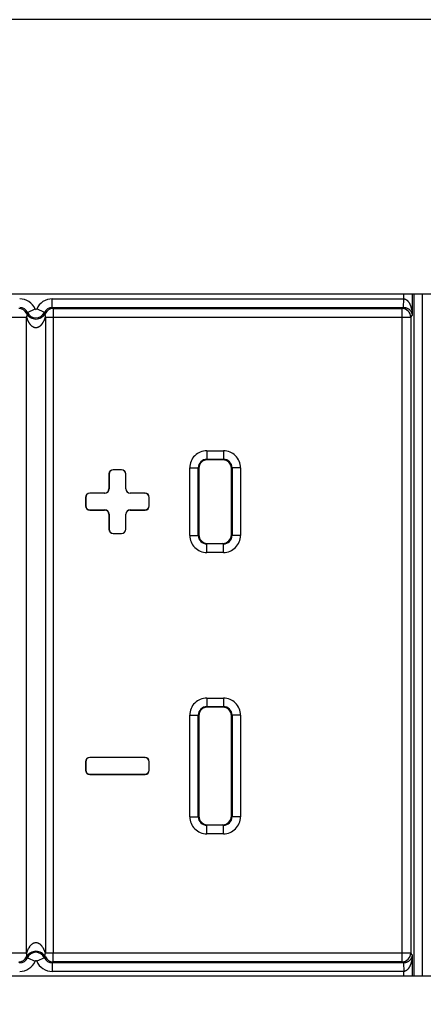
# Model space of a CAD drawing. Header units: inches. Extents: x 0 to 34, y 0 to 22.
# Tile 10 of 60: x 12.257 to 12.732, y 8.117 to 9.275. Entities that reach past the tile are written whole.
import ezdxf

# ---------------------------------------------------------------- set-up
doc = ezdxf.new("R2010")
doc.units = ezdxf.units.IN
doc.header["$LTSCALE"] = 1.87
doc.header["$MEASUREMENT"] = 0
doc.layers.get('0').update_dxf_attribs({"linetype": 'CONTINUOUS'})
doc.layers.add('DIMENSIONS', color=7, linetype='CONTINUOUS')
doc.styles.get("Standard").update_dxf_attribs({"font": 'txt', "width": 0.8})
doc.dimstyles.new('DIMSTYLE_2', dxfattribs={"dimtxt": 0.125, "dimasz": 0.18, "dimexe": 0.18, "dimexo": 0.0625, "dimgap": 0.09, "dimtad": 0, "dimtih": 1, "dimtoh": 1, "dimdec": 3, "dimzin": 4, "dimdsep": 46, "dimtxsty": 'STANDARD', "dimblk": '_FILLED', "dimblk1": '_FILLED', "dimblk2": '_FILLED', "dimcen": 0.09, "dimadec": 0, "dimazin": 0, "dimtp": 0.01, "dimtm": 0.01, "dimtfac": 1, "dimtdec": 3, "dimtofl": 0, "dimtmove": 0, "dimatfit": 3, "dimldrblk": '_FILLED', "dimfxl": 1, "dimtolj": 1, "dimtzin": 4, "dimarcsym": 0})

# ---------------------------------------------------------------- blocks, each defined once
blk = doc.blocks.new('*D13')
at = {"layer": 'DIMENSIONS', "color": 2, "linetype": 'CONTINUOUS'}
blk.add_line((24.0433, 8.3477), (24.0433, 6.8577), dxfattribs=at)
at = {"layer": 'DIMENSIONS', "color": 2, "linetype": 'CONTINUOUS', "insert": (23.9808, 6.7952), "char_height": 0.125, "width": 1.425, "attachment_point": 3, "rotation": 90, "line_spacing_factor": 0.9}
blk.add_mtext('17.307{\\Ftxt.shx;\\W1.000000;\\H0.125000; }[439.6]', dxfattribs=at)
blk = doc.blocks.new('_FILLED')
at = {"color": 0, "linetype": 'BYBLOCK'}
blk.add_solid([(0, 0), (-1, 0.1736), (-1, -0.1736)], dxfattribs=at)

msp = doc.modelspace()

# ---------------------------------------------------------------- linework, layer by layer
at = {"color": 7, "linetype": 'CONTINUOUS'}
for p, q in [((25.5488, 9.2752), (6.9238, 9.2752)), ((23.2933, 8.9522), (9.1993, 8.9522)), ((12.2956, 8.9367), (12.2956, 8.9467)), ((12.2956, 8.9467), (12.7094, 8.9467)), ((12.709, 8.9367), (12.7094, 8.9467)), ((12.7094, 8.9467), (12.7094, 8.9522)), ((12.7193, 8.9522), (12.7193, 8.9271)), ((12.7212, 8.9522), (12.7212, 8.1502)), ((12.7315, 8.1502), (12.7315, 8.9522)), ((12.2664, 8.9308), (12.2756, 8.9348)), ((12.2864, 8.9308), (12.2773, 8.9348)), ((12.2956, 8.9367), (12.709, 8.9367)), ((12.2965, 8.9353), (12.7076, 8.9353)), ((12.2965, 8.9353), (12.2965, 8.9253)), ((12.7076, 8.9353), (12.709, 8.9367)), ((12.7076, 8.1668), (12.7076, 8.9353)), ((11.8475, 8.9253), (12.2651, 8.9253)), ((12.2651, 8.1764), (12.2651, 8.9257)), ((12.2875, 8.9254), (12.2875, 8.1767)), ((12.2875, 8.9253), (12.7176, 8.9253)), ((12.2965, 8.9253), (12.2965, 8.1768)), ((12.7176, 8.9253), (12.7193, 8.9271)), ((12.7176, 8.9253), (12.7176, 8.1768)), ((12.4775, 8.768), (12.4775, 8.758)), ((12.4775, 8.768), (12.4972, 8.768)), ((12.4775, 8.758), (12.4782, 8.7573)), ((12.4775, 8.758), (12.4972, 8.758)), ((12.4972, 8.758), (12.4965, 8.7573)), ((12.4972, 8.768), (12.4972, 8.758)), ((12.4575, 8.6683), (12.4575, 8.748)), ((12.4575, 8.748), (12.4675, 8.748)), ((12.4675, 8.6683), (12.4675, 8.748)), ((12.4675, 8.748), (12.4682, 8.7473)), ((12.4682, 8.7473), (12.4682, 8.669)), ((12.4965, 8.7573), (12.4782, 8.7573)), ((12.5072, 8.748), (12.5065, 8.7473)), ((12.5065, 8.669), (12.5065, 8.7473)), ((12.5072, 8.748), (12.5072, 8.6683)), ((12.5172, 8.748), (12.5072, 8.748)), ((12.5172, 8.748), (12.5172, 8.6683)), ((12.3623, 8.7407), (12.3623, 8.7232)), ((12.3625, 8.7405), (12.3623, 8.7407)), ((12.3625, 8.7405), (12.3625, 8.723)), ((12.3675, 8.7455), (12.3673, 8.7457)), ((12.3773, 8.7457), (12.3673, 8.7457)), ((12.3772, 8.7455), (12.3675, 8.7455)), ((12.3772, 8.7455), (12.3773, 8.7457)), ((12.3822, 8.7405), (12.3823, 8.7407)), ((12.3822, 8.723), (12.3822, 8.7405)), ((12.3823, 8.7232), (12.3823, 8.7407)), ((12.3623, 8.7232), (12.3625, 8.723)), ((12.3823, 8.7232), (12.3822, 8.723)), ((12.3348, 8.7132), (12.3348, 8.7032)), ((12.335, 8.713), (12.3348, 8.7132)), ((12.335, 8.713), (12.335, 8.7033)), ((12.34, 8.718), (12.3398, 8.7182)), ((12.3573, 8.7182), (12.3398, 8.7182)), ((12.3575, 8.718), (12.34, 8.718)), ((12.3573, 8.7182), (12.3575, 8.718)), ((12.3873, 8.7182), (12.3872, 8.718)), ((12.4047, 8.718), (12.3872, 8.718)), ((12.4048, 8.7182), (12.3873, 8.7182)), ((12.4047, 8.718), (12.4048, 8.7182)), ((12.4097, 8.713), (12.4098, 8.7132)), ((12.4097, 8.7033), (12.4097, 8.713)), ((12.4098, 8.7032), (12.4098, 8.7132)), ((12.335, 8.7033), (12.3348, 8.7032)), ((12.4097, 8.7033), (12.4098, 8.7032)), ((12.34, 8.6983), (12.3398, 8.6982)), ((12.3398, 8.6982), (12.3573, 8.6982)), ((12.34, 8.6983), (12.3575, 8.6983)), ((12.3573, 8.6982), (12.3575, 8.6983)), ((12.3623, 8.6932), (12.3625, 8.6933)), ((12.3623, 8.6932), (12.3623, 8.6757)), ((12.3625, 8.6933), (12.3625, 8.6758)), ((12.3822, 8.6758), (12.3822, 8.6933)), ((12.3823, 8.6932), (12.3822, 8.6933)), ((12.3823, 8.6757), (12.3823, 8.6932)), ((12.3873, 8.6982), (12.3872, 8.6983)), ((12.3872, 8.6983), (12.4047, 8.6983)), ((12.3873, 8.6982), (12.4048, 8.6982)), ((12.4047, 8.6983), (12.4048, 8.6982)), ((12.3625, 8.6758), (12.3623, 8.6757)), ((12.3675, 8.6708), (12.3673, 8.6707)), ((12.3673, 8.6707), (12.3773, 8.6707)), ((12.3675, 8.6708), (12.3772, 8.6708)), ((12.3772, 8.6708), (12.3773, 8.6707)), ((12.3822, 8.6758), (12.3823, 8.6757)), ((12.4575, 8.6683), (12.4675, 8.6683)), ((12.4675, 8.6683), (12.4682, 8.669)), ((12.5072, 8.6683), (12.5065, 8.669)), ((12.5172, 8.6683), (12.5072, 8.6683)), ((12.4775, 8.6583), (12.4782, 8.659)), ((12.4775, 8.6483), (12.4775, 8.6583)), ((12.4972, 8.6583), (12.4775, 8.6583)), ((12.4782, 8.659), (12.4965, 8.659)), ((12.4972, 8.6583), (12.4965, 8.659)), ((12.4972, 8.6483), (12.4972, 8.6583)), ((12.4972, 8.6483), (12.4775, 8.6483)), ((12.4775, 8.477), (12.4775, 8.467)), ((12.4775, 8.477), (12.4972, 8.477)), ((12.4972, 8.477), (12.4972, 8.467)), ((12.4575, 8.3373), (12.4575, 8.457)), ((12.4575, 8.457), (12.4675, 8.457)), ((12.4675, 8.3373), (12.4675, 8.457)), ((12.4675, 8.457), (12.4682, 8.4563)), ((12.4775, 8.467), (12.4782, 8.4663)), ((12.4775, 8.467), (12.4972, 8.467)), ((12.4965, 8.4663), (12.4782, 8.4663)), ((12.4972, 8.467), (12.4965, 8.4663)), ((12.5072, 8.457), (12.5065, 8.4563)), ((12.5072, 8.457), (12.5072, 8.3373)), ((12.5172, 8.457), (12.5072, 8.457)), ((12.5172, 8.457), (12.5172, 8.3373)), ((12.4682, 8.4563), (12.4682, 8.338)), ((12.5065, 8.338), (12.5065, 8.4563)), ((12.3348, 8.4022), (12.3348, 8.3922)), ((12.335, 8.402), (12.3348, 8.4022)), ((12.335, 8.402), (12.335, 8.3923)), ((12.34, 8.407), (12.3398, 8.4072)), ((12.4048, 8.4072), (12.3398, 8.4072)), ((12.4047, 8.407), (12.34, 8.407)), ((12.4047, 8.407), (12.4048, 8.4072)), ((12.4097, 8.402), (12.4098, 8.4022)), ((12.4097, 8.3923), (12.4097, 8.402)), ((12.4098, 8.3922), (12.4098, 8.4022)), ((12.335, 8.3923), (12.3348, 8.3922)), ((12.34, 8.3873), (12.3398, 8.3872)), ((12.3398, 8.3872), (12.4048, 8.3872)), ((12.34, 8.3873), (12.4047, 8.3873)), ((12.4047, 8.3873), (12.4048, 8.3872)), ((12.4097, 8.3923), (12.4098, 8.3922)), ((12.4575, 8.3373), (12.4675, 8.3373)), ((12.4675, 8.3373), (12.4682, 8.338)), ((12.5072, 8.3373), (12.5065, 8.338)), ((12.5172, 8.3373), (12.5072, 8.3373)), ((12.4775, 8.3273), (12.4782, 8.328)), ((12.4775, 8.3173), (12.4775, 8.3273)), ((12.4972, 8.3273), (12.4775, 8.3273)), ((12.4782, 8.328), (12.4965, 8.328)), ((12.4972, 8.3273), (12.4965, 8.328)), ((12.4972, 8.3173), (12.4972, 8.3273)), ((12.4972, 8.3173), (12.4775, 8.3173)), ((12.2651, 8.1768), (11.8475, 8.1768)), ((12.2664, 8.1714), (12.2756, 8.1673)), ((12.2864, 8.1714), (12.2773, 8.1673)), ((12.7176, 8.1768), (12.2875, 8.1768)), ((12.2965, 8.1668), (12.2965, 8.1768)), ((12.7193, 8.175), (12.7176, 8.1768)), ((12.7193, 8.175), (12.7193, 8.1502)), ((12.2965, 8.1668), (12.2956, 8.1654)), ((12.2956, 8.1654), (12.2956, 8.1554)), ((12.709, 8.1654), (12.2956, 8.1654)), ((12.7076, 8.1668), (12.2965, 8.1668)), ((12.709, 8.1654), (12.7076, 8.1668)), ((12.709, 8.1654), (12.7094, 8.1554)), ((9.1993, 8.1502), (23.2933, 8.1502)), ((12.7094, 8.1554), (12.2956, 8.1554)), ((12.7094, 8.1502), (12.7094, 8.1554))]:
    msp.add_line(p, q, dxfattribs=at)
for centre, radius, start, end in [((12.2573, 8.9267), 0.02, 23.7406, 90.001), ((12.2956, 8.9267), 0.02, 89.999, 156.2593), ((12.2564, 8.9253), 0.01, 26.1142, 89.9882), ((12.2573, 8.9267), 0.00999, 23.727, 90.0146), ((12.2764, 8.9352), 0.000928, 203.7417, 336.2583), ((12.2956, 8.9267), 0.00999, 89.9854, 156.273), ((12.2965, 8.9253), 0.01, 90.0118, 153.898), ((12.2288, 8.8931), 0.0798, 31.9294, 33.1242), ((12.7076, 8.9253), 0.01, 0.0209, 89.9791), ((12.2892, 8.9059), 0.0337, 132.6062, 135.1135), ((12.2764, 8.9355), 0.0125, 207.7089, 332.2709), ((12.2764, 8.9352), 0.0109, 203.7417, 336.2583), ((12.2642, 8.9065), 0.0329, 44.8448, 47.4244), ((12.4775, 8.748), 0.02, 89.9952, 180.0032), ((12.4775, 8.748), 0.00999, 89.9579, 180.0271), ((12.4972, 8.748), 0.02, 359.9952, 90.0032), ((12.4972, 8.748), 0.00999, 359.9579, 90.0271), ((12.4775, 8.6683), 0.02, 179.9952, 270.0032), ((12.4775, 8.6683), 0.00999, 179.9579, 270.0271), ((12.4972, 8.6683), 0.02, 269.9952, 0.0032), ((12.4972, 8.6683), 0.00999, 269.9579, 0.0271), ((12.4775, 8.457), 0.02, 89.9952, 180.0032), ((12.4972, 8.457), 0.02, 359.9952, 90.0032), ((12.4775, 8.457), 0.00999, 89.9579, 180.0271), ((12.4972, 8.457), 0.00999, 359.9579, 90.0271), ((12.4775, 8.3373), 0.02, 179.9952, 270.0032), ((12.4775, 8.3373), 0.00999, 179.9579, 270.0271), ((12.4972, 8.3373), 0.02, 269.9952, 0.0032), ((12.4972, 8.3373), 0.00999, 269.9579, 0.0271), ((12.2764, 8.1666), 0.0125, 27.7291, 152.2911), ((12.2564, 8.1768), 0.01, 270.0118, 333.8865), ((12.2573, 8.1754), 0.00999, 269.9854, 336.273), ((12.2573, 8.1754), 0.02, 269.999, 336.2593), ((12.2887, 8.1956), 0.0329, 224.8557, 227.4246), ((12.2764, 8.167), 0.0109, 23.7417, 156.2583), ((12.2764, 8.167), 0.000928, 23.7417, 156.2583), ((12.2956, 8.1754), 0.02, 203.7406, 270.001), ((12.2636, 8.1962), 0.0337, 312.6066, 315.1241), ((12.2956, 8.1754), 0.00999, 203.727, 270.0146), ((12.2965, 8.1768), 0.01, 206.1026, 269.991), ((12.7076, 8.1768), 0.01, 270.0209, 359.9791), ((12.3241, 8.209), 0.0799, 211.9305, 213.124)]:
    msp.add_arc(centre, radius, start, end, dxfattribs=at)
for centre, major_axis, start_param, end_param in [((12.4782, 8.7473), (-0.00707, 0.00707), -0.785246, 0.785246), ((12.4965, 8.7473), (0.00707, 0.00707), -0.785246, 0.785246), ((12.3673, 8.7407), (0.00354, -0.00354), 2.356347, 3.926839), ((12.3675, 8.7405), (-0.00354, 0.00354), -0.785246, 0.785246), ((12.3772, 8.7405), (0.00354, 0.00354), -0.785246, 0.785246), ((12.3773, 8.7407), (0.00354, 0.00354), -0.785246, 0.785246), ((12.3573, 8.7232), (0.00354, -0.00354), -0.785246, 0.785246), ((12.3873, 8.7232), (-0.00354, -0.00354), -0.785246, 0.785246), ((12.3398, 8.7132), (0.00354, -0.00354), 2.356347, 3.926839), ((12.34, 8.713), (-0.00354, 0.00354), -0.785246, 0.785246), ((12.3575, 8.723), (0.00354, -0.00354), -0.785246, 0.785246), ((12.3872, 8.723), (0.00354, 0.00354), -3.926839, -2.356347), ((12.4047, 8.713), (0.00354, 0.00354), -0.785246, 0.785246), ((12.4048, 8.7132), (0.00354, 0.00354), -0.785246, 0.785246), ((12.3398, 8.7032), (0.00354, 0.00354), -3.926839, -2.356347), ((12.34, 8.7033), (-0.00354, -0.00354), -0.785246, 0.785246), ((12.4047, 8.7033), (0.00354, -0.00354), -0.785246, 0.785246), ((12.4048, 8.7032), (0.00354, -0.00354), -0.785246, 0.785246), ((12.3573, 8.6932), (0.00354, 0.00354), -0.785246, 0.785246), ((12.3575, 8.6933), (0.00354, 0.00354), -0.785246, 0.785246), ((12.3872, 8.6933), (0.00354, -0.00354), 2.356347, 3.926839), ((12.3873, 8.6932), (-0.00354, 0.00354), -0.785246, 0.785246), ((12.3673, 8.6757), (0.00354, 0.00354), -3.926839, -2.356347), ((12.3675, 8.6758), (-0.00354, -0.00354), -0.785246, 0.785246), ((12.3772, 8.6758), (0.00354, -0.00354), -0.785246, 0.785246), ((12.3773, 8.6757), (0.00354, -0.00354), -0.785246, 0.785246), ((12.4782, 8.669), (-0.00707, -0.00707), -0.785246, 0.785246), ((12.4965, 8.669), (0.00707, -0.00707), -0.785246, 0.785246), ((12.4782, 8.4563), (-0.00707, 0.00707), -0.785246, 0.785246), ((12.4965, 8.4563), (0.00707, 0.00707), -0.785246, 0.785246), ((12.3398, 8.4022), (0.00354, -0.00354), 2.356347, 3.926839), ((12.34, 8.402), (-0.00354, 0.00354), -0.785246, 0.785246), ((12.4047, 8.402), (0.00354, 0.00354), -0.785246, 0.785246), ((12.4048, 8.4022), (0.00354, 0.00354), -0.785246, 0.785246), ((12.3398, 8.3922), (0.00354, 0.00354), -3.926839, -2.356347), ((12.34, 8.3923), (-0.00354, -0.00354), -0.785246, 0.785246), ((12.4047, 8.3923), (0.00354, -0.00354), -0.785246, 0.785246), ((12.4048, 8.3922), (0.00354, -0.00354), -0.785246, 0.785246), ((12.4782, 8.338), (-0.00707, -0.00707), -0.785246, 0.785246), ((12.4965, 8.338), (0.00707, -0.00707), -0.785246, 0.785246)]:
    msp.add_ellipse(centre, major_axis=major_axis, ratio=0.999695, start_param=start_param, end_param=end_param, dxfattribs=at)
for points, knots in [([(12.7094, 8.9467), (12.7095, 8.9467), (12.7098, 8.9467), (12.7102, 8.9466), (12.7105, 8.9465), (12.7109, 8.9464), (12.7112, 8.9463), (12.7115, 8.9462), (12.7117, 8.9461), (12.712, 8.9459), (12.7123, 8.9457), (12.7127, 8.9455), (12.713, 8.9453), (12.7133, 8.945), (12.7136, 8.9448), (12.7138, 8.9445), (12.7141, 8.9442), (12.7143, 8.9439), (12.7146, 8.9436), (12.7148, 8.9433), (12.715, 8.943), (12.7153, 8.9427), (12.7155, 8.9423), (12.7159, 8.9418), (12.7162, 8.9411), (12.7165, 8.9405), (12.7169, 8.9398), (12.7171, 8.9391), (12.7175, 8.9382), (12.7179, 8.9371), (12.7183, 8.9357), (12.7186, 8.9343), (12.7189, 8.9328), (12.7191, 8.9314), (12.7193, 8.9295), (12.7193, 8.928), (12.7193, 8.9271)], [0, 0, 0, 0, 0.016999, 0.033971, 0.050894, 0.067748, 0.084519, 0.092872, 0.101202, 0.117789, 0.134282, 0.150684, 0.166998, 0.183229, 0.199382, 0.215464, 0.231479, 0.247431, 0.263328, 0.279172, 0.294966, 0.310716, 0.326427, 0.357731, 0.388904, 0.419965, 0.450926, 0.481804, 0.512605, 0.574012, 0.635212, 0.696251, 0.75716, 0.817971, 0.878704, 1, 1, 1, 1]), ([(12.709, 8.9367), (12.7093, 8.9367), (12.7098, 8.9367), (12.7108, 8.9366), (12.712, 8.9363), (12.7133, 8.9358), (12.7143, 8.9353), (12.7153, 8.9347), (12.716, 8.9341), (12.7167, 8.9334), (12.7173, 8.9327), (12.7178, 8.932), (12.7182, 8.9313), (12.7185, 8.9306), (12.7188, 8.9299), (12.719, 8.9292), (12.7192, 8.9285), (12.7193, 8.9278), (12.7193, 8.9273), (12.7193, 8.9271)], [0, 0, 0, 0, 0.052026, 0.102933, 0.198157, 0.283386, 0.359817, 0.429286, 0.493344, 0.553175, 0.609669, 0.663491, 0.715176, 0.765142, 0.813748, 0.86128, 0.908013, 0.954179, 1, 1, 1, 1]), ([(12.2651, 8.9257), (12.2651, 8.9256), (12.2652, 8.9255), (12.2652, 8.9253), (12.2653, 8.9252), (12.2653, 8.9251), (12.2654, 8.925), (12.2654, 8.9248), (12.2654, 8.9246), (12.2655, 8.9244), (12.2656, 8.9242), (12.2657, 8.9239), (12.2658, 8.9237), (12.2659, 8.9234), (12.266, 8.9231), (12.2661, 8.9227), (12.2663, 8.9222), (12.2665, 8.9217), (12.2668, 8.9212), (12.267, 8.9207), (12.2672, 8.9202), (12.2675, 8.9197), (12.2678, 8.9192), (12.2681, 8.9188), (12.2684, 8.9183), (12.2687, 8.9178), (12.269, 8.9174), (12.2693, 8.917), (12.2697, 8.9165), (12.2701, 8.9161), (12.2705, 8.9157), (12.2709, 8.9153), (12.2713, 8.915), (12.2719, 8.9145), (12.2726, 8.9141), (12.2733, 8.9137), (12.2738, 8.9135), (12.2741, 8.9134), (12.2744, 8.9133), (12.2747, 8.9132), (12.275, 8.9132), (12.2753, 8.9131), (12.2756, 8.9131), (12.2759, 8.9131), (12.2762, 8.913), (12.2765, 8.913), (12.2769, 8.9131), (12.2773, 8.9131), (12.2777, 8.9132), (12.278, 8.9132), (12.2783, 8.9133), (12.2786, 8.9134), (12.2789, 8.9135), (12.2792, 8.9136), (12.2797, 8.9138), (12.2802, 8.9141), (12.2807, 8.9144), (12.2812, 8.9148), (12.2816, 8.9151), (12.282, 8.9155), (12.2825, 8.9159), (12.2828, 8.9163), (12.2832, 8.9167), (12.2836, 8.9171), (12.2839, 8.9176), (12.2842, 8.918), (12.2845, 8.9185), (12.2848, 8.9189), (12.2851, 8.9194), (12.2854, 8.9199), (12.2857, 8.9205), (12.2861, 8.9213), (12.2865, 8.9223), (12.287, 8.9237), (12.2873, 8.9247), (12.2875, 8.9254)], [0, 0, 0, 0, 0.007389, 0.011053, 0.014728, 0.018438, 0.022183, 0.025944, 0.029702, 0.037198, 0.044697, 0.052204, 0.059713, 0.067226, 0.074743, 0.089792, 0.104861, 0.119953, 0.135071, 0.150218, 0.165397, 0.180611, 0.195864, 0.21116, 0.226503, 0.241898, 0.257352, 0.272869, 0.288454, 0.304117, 0.319866, 0.335707, 0.351648, 0.3677, 0.400147, 0.416566, 0.43311, 0.441429, 0.449776, 0.458148, 0.466544, 0.474959, 0.48339, 0.491832, 0.500282, 0.508733, 0.517181, 0.534046, 0.542457, 0.550847, 0.559214, 0.567554, 0.575865, 0.584145, 0.600607, 0.616939, 0.633143, 0.649224, 0.665188, 0.681042, 0.696798, 0.712464, 0.728045, 0.743549, 0.758986, 0.77436, 0.789676, 0.804938, 0.820152, 0.835323, 0.850452, 0.880597, 0.910612, 0.940512, 1, 1, 1, 1]), ([(12.2654, 8.9297), (12.2654, 8.9296), (12.2656, 8.9292), (12.2657, 8.9287), (12.2658, 8.9282), (12.2658, 8.9276), (12.2657, 8.9271), (12.2656, 8.9263), (12.2654, 8.9257), (12.2652, 8.9253)], [0, 0, 0, 0, 0.115629, 0.232402, 0.351248, 0.472998, 0.59838, 0.72786, 1, 1, 1, 1]), ([(12.2875, 8.9297), (12.2875, 8.9296), (12.2874, 8.9295), (12.2873, 8.9292), (12.2872, 8.929), (12.2872, 8.9287), (12.2871, 8.9285), (12.2871, 8.9281), (12.287, 8.9276), (12.2871, 8.9272), (12.2871, 8.9268), (12.2871, 8.9266), (12.2872, 8.9265), (12.2872, 8.9263), (12.2873, 8.9261), (12.2873, 8.9259), (12.2874, 8.9258), (12.2874, 8.9256), (12.2875, 8.9254), (12.2875, 8.9253)], [0, 0, 0, 0, 0.060108, 0.118899, 0.177283, 0.23611, 0.295273, 0.354914, 0.476076, 0.600449, 0.664064, 0.696259, 0.728733, 0.79451, 0.827767, 0.861295, 0.895222, 0.92966, 1, 1, 1, 1]), ([(12.2875, 8.1767), (12.2873, 8.1774), (12.2869, 8.1788), (12.2862, 8.1805), (12.2856, 8.1818), (12.2851, 8.1827), (12.2845, 8.1836), (12.284, 8.1844), (12.2836, 8.185), (12.2832, 8.1854), (12.2828, 8.1858), (12.2823, 8.1864), (12.2818, 8.1869), (12.2812, 8.1874), (12.2807, 8.1877), (12.2802, 8.188), (12.2797, 8.1883), (12.2791, 8.1885), (12.2784, 8.1888), (12.2774, 8.189), (12.2762, 8.1891), (12.275, 8.189), (12.274, 8.1887), (12.2733, 8.1884), (12.2726, 8.188), (12.2718, 8.1875), (12.2709, 8.1868), (12.2702, 8.1861), (12.2697, 8.1856), (12.2693, 8.1852), (12.269, 8.1847), (12.2683, 8.1838), (12.2677, 8.1827), (12.267, 8.1814), (12.2665, 8.1805), (12.2661, 8.1795), (12.2658, 8.1786), (12.2656, 8.1779), (12.2654, 8.1774), (12.2653, 8.1769), (12.2652, 8.1766), (12.2651, 8.1764)], [0, 0, 0, 0, 0.05949, 0.119395, 0.149542, 0.17984, 0.210316, 0.241002, 0.25644, 0.271946, 0.287528, 0.303194, 0.334799, 0.350764, 0.366846, 0.383051, 0.399384, 0.415848, 0.432438, 0.465914, 0.499644, 0.533343, 0.566743, 0.583286, 0.599705, 0.63215, 0.664131, 0.695711, 0.711374, 0.726959, 0.742475, 0.757928, 0.819184, 0.849575, 0.879838, 0.909998, 0.940076, 0.955091, 0.970091, 0.985076, 1, 1, 1, 1]), ([(12.2654, 8.1724), (12.2654, 8.1725), (12.2656, 8.1729), (12.2657, 8.1734), (12.2658, 8.1739), (12.2658, 8.1745), (12.2657, 8.175), (12.2656, 8.1758), (12.2654, 8.1764), (12.2652, 8.1768)], [0, 0, 0, 0, 0.115607, 0.232384, 0.351231, 0.472983, 0.598366, 0.727849, 1, 1, 1, 1]), ([(12.2875, 8.1724), (12.2875, 8.1725), (12.2874, 8.1726), (12.2873, 8.1729), (12.2872, 8.1731), (12.2872, 8.1734), (12.2871, 8.1737), (12.2871, 8.174), (12.287, 8.1745), (12.2871, 8.1749), (12.2871, 8.1753), (12.2871, 8.1755), (12.2872, 8.1757), (12.2872, 8.1758), (12.2873, 8.176), (12.2873, 8.1762), (12.2874, 8.1763), (12.2874, 8.1765), (12.2875, 8.1767), (12.2875, 8.1768)], [0, 0, 0, 0, 0.06011, 0.118901, 0.177285, 0.236112, 0.295275, 0.354916, 0.476078, 0.60045, 0.664065, 0.69626, 0.728733, 0.794511, 0.827767, 0.861296, 0.895222, 0.92966, 1, 1, 1, 1]), ([(12.7193, 8.175), (12.7193, 8.1748), (12.7193, 8.1743), (12.7192, 8.1734), (12.7188, 8.1722), (12.7183, 8.171), (12.7178, 8.1701), (12.7173, 8.1694), (12.7167, 8.1687), (12.716, 8.1681), (12.7153, 8.1674), (12.7143, 8.1668), (12.7133, 8.1663), (12.712, 8.1658), (12.7106, 8.1655), (12.7095, 8.1654), (12.709, 8.1654)], [0, 0, 0, 0, 0.045832, 0.092007, 0.186224, 0.284742, 0.336439, 0.390273, 0.446779, 0.506622, 0.570695, 0.640178, 0.716627, 0.801875, 0.89712, 1, 1, 1, 1]), ([(12.7193, 8.175), (12.7193, 8.1741), (12.7193, 8.1726), (12.7191, 8.1707), (12.7189, 8.1693), (12.7186, 8.1679), (12.7183, 8.1664), (12.7179, 8.165), (12.7175, 8.1639), (12.7171, 8.163), (12.7169, 8.1623), (12.7165, 8.1616), (12.7163, 8.1611), (12.716, 8.1606), (12.7158, 8.1603), (12.7157, 8.16), (12.7155, 8.1597), (12.7153, 8.1594), (12.715, 8.1591), (12.7148, 8.1588), (12.7146, 8.1585), (12.7143, 8.1582), (12.7141, 8.1579), (12.7138, 8.1576), (12.7136, 8.1573), (12.7133, 8.1571), (12.713, 8.1568), (12.7127, 8.1566), (12.7123, 8.1564), (12.712, 8.1562), (12.7117, 8.156), (12.7115, 8.1559), (12.7113, 8.1558), (12.7111, 8.1558), (12.7109, 8.1557), (12.7107, 8.1556), (12.7105, 8.1555), (12.7102, 8.1555), (12.7098, 8.1554), (12.7095, 8.1554), (12.7094, 8.1554)], [0, 0, 0, 0, 0.121295, 0.182027, 0.242838, 0.303747, 0.364785, 0.425985, 0.487391, 0.518192, 0.549069, 0.58003, 0.61109, 0.626664, 0.642266, 0.6579, 0.673571, 0.689281, 0.705032, 0.720825, 0.736669, 0.752566, 0.768519, 0.784533, 0.800614, 0.816768, 0.832999, 0.849312, 0.865714, 0.882207, 0.898794, 0.907124, 0.915477, 0.923853, 0.93225, 0.940669, 0.949106, 0.966029, 0.983001, 1, 1, 1, 1])]:
    msp.add_open_spline(points, degree=3, knots=knots, dxfattribs=at)

# ---------------------------------------------------------------- dimensions: what is measured, and where the dimension line sits
at = {"layer": 'DIMENSIONS', "color": 2, "linetype": 'CONTINUOUS'}
dim = msp.add_ordinate_dim(feature_location=(24.0433, 8.3477), offset=(0, -1.49), dtype=1, origin=(6.7363, 8.4102), dimstyle='DIMSTYLE_2', dxfattribs=at)
dim.commit()
dim.dimension.update_dxf_attribs({"geometry": '*D13', "text_midpoint": (24.2002, 5.7698)})

doc.saveas('drawing.dxf')
